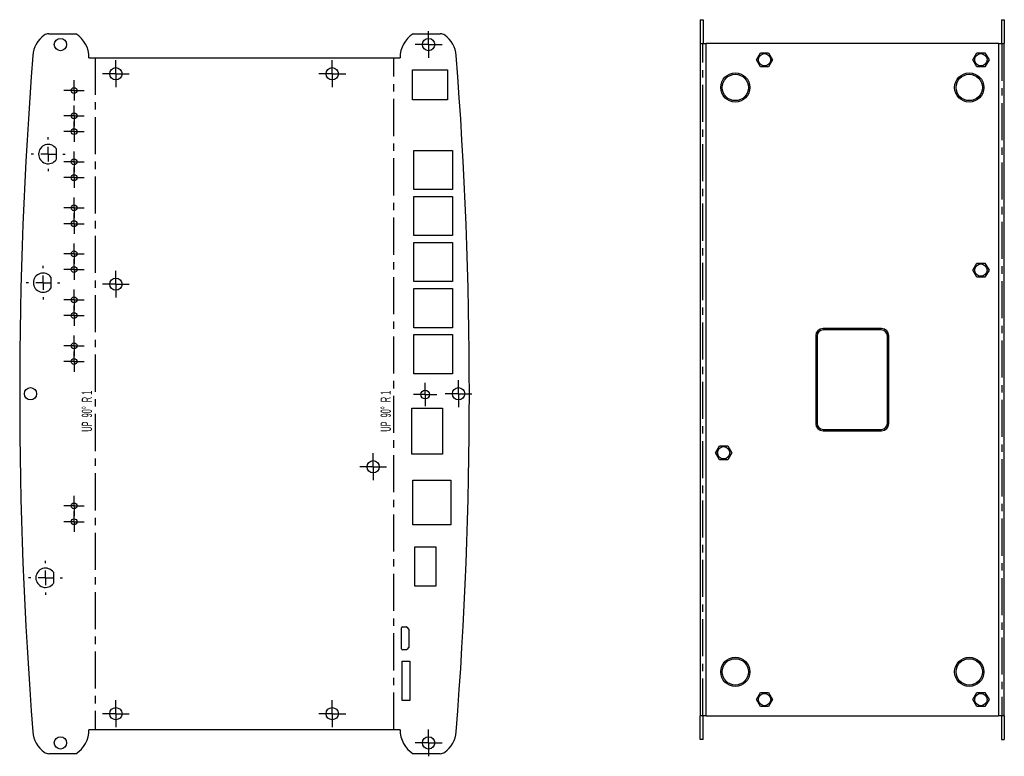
# Model space of a CAD drawing. Extents: x 7 to 344, y 15 to 267.
import ezdxf
from ezdxf.enums import TextEntityAlignment as Align

# ---------------------------------------------------------------- set-up
doc = ezdxf.new("R2010")
doc.units = 0
doc.linetypes.add('CENTERX2', pattern=[20.32, 12.7, -2.54, 2.54, -2.54])
doc.layers.get('0').update_dxf_attribs({"linetype": 'CONTINUOUS'})

# ---------------------------------------------------------------- blocks, each defined once
blk = doc.blocks.new('SW_CENTERMARKSYMBOL_0')
at = {"color": 0, "linetype": 'CONTINUOUS'}
for p, q in [((0, 2.5), (0, 4.6)), ((-2.5, 0), (-4.6, 0)), ((0, 0), (-2.5, 0)), ((0, 0), (0, 2.5)), ((0, 0), (0, -2.5)), ((0, 0), (2.5, 0)), ((2.5, 0), (4.6, 0)), ((0, -2.5), (0, -4.6))]:
    blk.add_line(p, q, dxfattribs=at)
blk = doc.blocks.new('SW_CENTERMARKSYMBOL_1')
at = {"color": 0, "linetype": 'CONTINUOUS'}
for p, q in [((0, 2.5), (0, 4.6)), ((-2.5, 0), (-4.6, 0)), ((0, 0), (-2.5, 0)), ((0, 0), (0, 2.5)), ((0, 0), (0, -2.5)), ((0, 0), (2.5, 0)), ((2.5, 0), (4.6, 0)), ((0, -2.5), (0, -4.6))]:
    blk.add_line(p, q, dxfattribs=at)
blk = doc.blocks.new('SW_CENTERMARKSYMBOL_2')
at = {"color": 0, "linetype": 'CONTINUOUS'}
for p, q in [((0, 2.5), (0, 4.6)), ((-2.5, 0), (-4.6, 0)), ((0, 0), (-2.5, 0)), ((0, 0), (0, 2.5)), ((0, 0), (0, -2.5)), ((0, 0), (2.5, 0)), ((2.5, 0), (4.6, 0)), ((0, -2.5), (0, -4.6))]:
    blk.add_line(p, q, dxfattribs=at)
blk = doc.blocks.new('SW_CENTERMARKSYMBOL_3')
at = {"color": 0, "linetype": 'CONTINUOUS'}
for p, q in [((0, 2.5), (0, 4.6)), ((-2.5, 0), (-4.6, 0)), ((0, 0), (-2.5, 0)), ((0, 0), (0, 2.5)), ((0, 0), (0, -2.5)), ((0, 0), (2.5, 0)), ((2.5, 0), (4.6, 0)), ((0, -2.5), (0, -4.6))]:
    blk.add_line(p, q, dxfattribs=at)
blk = doc.blocks.new('SW_CENTERMARKSYMBOL_4')
at = {"color": 0, "linetype": 'CONTINUOUS'}
for p, q in [((0, 2.5), (0, 4.6)), ((-2.5, 0), (-4.6, 0)), ((0, 0), (-2.5, 0)), ((0, 0), (0, 2.5)), ((0, 0), (0, -2.5)), ((0, 0), (2.5, 0)), ((2.5, 0), (4.6, 0)), ((0, -2.5), (0, -4.6))]:
    blk.add_line(p, q, dxfattribs=at)
blk = doc.blocks.new('SW_CENTERMARKSYMBOL_5')
at = {"color": 0, "linetype": 'CONTINUOUS'}
for p, q in [((0, 2.5), (0, 4.6)), ((-2.5, 0), (-4.6, 0)), ((0, 0), (-2.5, 0)), ((0, 0), (0, 2.5)), ((0, 0), (0, -2.5)), ((0, 0), (2.5, 0)), ((2.5, 0), (4.6, 0)), ((0, -2.5), (0, -4.6))]:
    blk.add_line(p, q, dxfattribs=at)
blk = doc.blocks.new('SW_CENTERMARKSYMBOL_6')
at = {"color": 0, "linetype": 'CONTINUOUS'}
for p, q in [((0, 2.5), (0, 3.5)), ((-2.5, 0), (-3.5, 0)), ((0, 0), (-2.5, 0)), ((0, 0), (0, 2.5)), ((0, 0), (0, -2.5)), ((0, 0), (2.5, 0)), ((2.5, 0), (3.5, 0)), ((0, -2.5), (0, -3.5))]:
    blk.add_line(p, q, dxfattribs=at)
blk = doc.blocks.new('SW_CENTERMARKSYMBOL_7')
at = {"color": 0, "linetype": 'CONTINUOUS'}
for p, q in [((0, 2.5), (0, 3.5)), ((-2.5, 0), (-3.5, 0)), ((0, 0), (-2.5, 0)), ((0, 0), (0, 2.5)), ((0, 0), (0, -2.5)), ((0, 0), (2.5, 0)), ((2.5, 0), (3.5, 0)), ((0, -2.5), (0, -3.5))]:
    blk.add_line(p, q, dxfattribs=at)
blk = doc.blocks.new('SW_CENTERMARKSYMBOL_8')
at = {"color": 0, "linetype": 'CONTINUOUS'}
for p, q in [((0, 2.5), (0, 3.5)), ((-2.5, 0), (-3.5, 0)), ((0, 0), (-2.5, 0)), ((0, 0), (0, 2.5)), ((0, 0), (0, -2.5)), ((0, 0), (2.5, 0)), ((2.5, 0), (3.5, 0)), ((0, -2.5), (0, -3.5))]:
    blk.add_line(p, q, dxfattribs=at)
blk = doc.blocks.new('SW_CENTERMARKSYMBOL_9')
at = {"color": 0, "linetype": 'CONTINUOUS'}
for p, q in [((0, 2.5), (0, 3.5)), ((-2.5, 0), (-3.5, 0)), ((0, 0), (-2.5, 0)), ((0, 0), (0, 2.5)), ((0, 0), (0, -2.5)), ((0, 0), (2.5, 0)), ((2.5, 0), (3.5, 0)), ((0, -2.5), (0, -3.5))]:
    blk.add_line(p, q, dxfattribs=at)
blk = doc.blocks.new('SW_CENTERMARKSYMBOL_10')
at = {"color": 0, "linetype": 'CONTINUOUS'}
for p, q in [((0, 2.5), (0, 3.5)), ((-2.5, 0), (-3.5, 0)), ((0, 0), (-2.5, 0)), ((0, 0), (0, 2.5)), ((0, 0), (0, -2.5)), ((0, 0), (2.5, 0)), ((2.5, 0), (3.5, 0)), ((0, -2.5), (0, -3.5))]:
    blk.add_line(p, q, dxfattribs=at)
blk = doc.blocks.new('SW_CENTERMARKSYMBOL_11')
at = {"color": 0, "linetype": 'CONTINUOUS'}
for p, q in [((0, 2.5), (0, 3.5)), ((-2.5, 0), (-3.5, 0)), ((0, 0), (-2.5, 0)), ((0, 0), (0, 2.5)), ((0, 0), (0, -2.5)), ((0, 0), (2.5, 0)), ((2.5, 0), (3.5, 0)), ((0, -2.5), (0, -3.5))]:
    blk.add_line(p, q, dxfattribs=at)
blk = doc.blocks.new('SW_CENTERMARKSYMBOL_12')
at = {"color": 0, "linetype": 'CONTINUOUS'}
for p, q in [((0, 2.5), (0, 3.5)), ((-2.5, 0), (-3.5, 0)), ((0, 0), (-2.5, 0)), ((0, 0), (0, 2.5)), ((0, 0), (0, -2.5)), ((0, 0), (2.5, 0)), ((2.5, 0), (3.5, 0)), ((0, -2.5), (0, -3.5))]:
    blk.add_line(p, q, dxfattribs=at)
blk = doc.blocks.new('SW_CENTERMARKSYMBOL_13')
at = {"color": 0, "linetype": 'CONTINUOUS'}
for p, q in [((0, 2.5), (0, 3.5)), ((-2.5, 0), (-3.5, 0)), ((0, 0), (-2.5, 0)), ((0, 0), (0, 2.5)), ((0, 0), (0, -2.5)), ((0, 0), (2.5, 0)), ((2.5, 0), (3.5, 0)), ((0, -2.5), (0, -3.5))]:
    blk.add_line(p, q, dxfattribs=at)
blk = doc.blocks.new('SW_CENTERMARKSYMBOL_14')
at = {"color": 0, "linetype": 'CONTINUOUS'}
for p, q in [((0, 2.5), (0, 4.6)), ((-2.5, 0), (-4.6, 0)), ((0, 0), (-2.5, 0)), ((0, 0), (0, 2.5)), ((0, 0), (0, -2.5)), ((0, 0), (2.5, 0)), ((2.5, 0), (4.6, 0)), ((0, -2.5), (0, -4.6))]:
    blk.add_line(p, q, dxfattribs=at)
blk = doc.blocks.new('SW_CENTERMARKSYMBOL_15')
at = {"color": 0, "linetype": 'CONTINUOUS'}
for p, q in [((0, 2.5), (0, 4.6)), ((-2.5, 0), (-4.6, 0)), ((0, 0), (-2.5, 0)), ((0, 0), (0, 2.5)), ((0, 0), (0, -2.5)), ((0, 0), (2.5, 0)), ((2.5, 0), (4.6, 0)), ((0, -2.5), (0, -4.6))]:
    blk.add_line(p, q, dxfattribs=at)
blk = doc.blocks.new('SW_CENTERMARKSYMBOL_16')
at = {"color": 0, "linetype": 'CONTINUOUS'}
for p, q in [((0, 2.5), (0, 4.6)), ((-2.5, 0), (-4.6, 0)), ((0, 0), (-2.5, 0)), ((0, 0), (0, 2.5)), ((0, 0), (0, -2.5)), ((0, 0), (2.5, 0)), ((2.5, 0), (4.6, 0)), ((0, -2.5), (0, -4.6))]:
    blk.add_line(p, q, dxfattribs=at)
blk = doc.blocks.new('SW_CENTERMARKSYMBOL_17')
at = {"color": 0, "linetype": 'CONTINUOUS'}
for p, q in [((0, 2.5), (0, 3.5)), ((-2.5, 0), (-3.5, 0)), ((0, 0), (-2.5, 0)), ((0, 0), (0, 2.5)), ((0, 0), (0, -2.5)), ((0, 0), (2.5, 0)), ((2.5, 0), (3.5, 0)), ((0, -2.5), (0, -3.5))]:
    blk.add_line(p, q, dxfattribs=at)
blk = doc.blocks.new('SW_CENTERMARKSYMBOL_18')
at = {"color": 0, "linetype": 'CONTINUOUS'}
for p, q in [((0, 2.5), (0, 3.5)), ((-2.5, 0), (-3.5, 0)), ((0, 0), (-2.5, 0)), ((0, 0), (0, 2.5)), ((0, 0), (0, -2.5)), ((0, 0), (2.5, 0)), ((2.5, 0), (3.5, 0)), ((0, -2.5), (0, -3.5))]:
    blk.add_line(p, q, dxfattribs=at)
blk = doc.blocks.new('SW_CENTERMARKSYMBOL_19')
at = {"color": 0, "linetype": 'CONTINUOUS'}
for p, q in [((0, 2.5), (0, 3.5)), ((-2.5, 0), (-3.5, 0)), ((0, 0), (-2.5, 0)), ((0, 0), (0, 2.5)), ((0, 0), (0, -2.5)), ((0, 0), (2.5, 0)), ((2.5, 0), (3.5, 0)), ((0, -2.5), (0, -3.5))]:
    blk.add_line(p, q, dxfattribs=at)
blk = doc.blocks.new('SW_CENTERMARKSYMBOL_20')
at = {"color": 0, "linetype": 'CONTINUOUS'}
for p, q in [((0, 2.5), (0, 3.5)), ((-2.5, 0), (-3.5, 0)), ((0, 0), (-2.5, 0)), ((0, 0), (0, 2.5)), ((0, 0), (0, -2.5)), ((0, 0), (2.5, 0)), ((2.5, 0), (3.5, 0)), ((0, -2.5), (0, -3.5))]:
    blk.add_line(p, q, dxfattribs=at)
blk = doc.blocks.new('SW_CENTERMARKSYMBOL_21')
at = {"color": 0, "linetype": 'CONTINUOUS'}
for p, q in [((0, 2.5), (0, 3.5)), ((-2.5, 0), (-3.5, 0)), ((0, 0), (-2.5, 0)), ((0, 0), (0, 2.5)), ((0, 0), (0, -2.5)), ((0, 0), (2.5, 0)), ((2.5, 0), (3.5, 0)), ((0, -2.5), (0, -3.5))]:
    blk.add_line(p, q, dxfattribs=at)
blk = doc.blocks.new('SW_CENTERMARKSYMBOL_22')
at = {"color": 0, "linetype": 'CONTINUOUS'}
for p, q in [((0, 2.5), (0, 3.5)), ((-2.5, 0), (-3.5, 0)), ((0, 0), (-2.5, 0)), ((0, 0), (0, 2.5)), ((0, 0), (0, -2.5)), ((0, 0), (2.5, 0)), ((2.5, 0), (3.5, 0)), ((0, -2.5), (0, -3.5))]:
    blk.add_line(p, q, dxfattribs=at)
blk = doc.blocks.new('SW_CENTERMARKSYMBOL_23')
at = {"color": 0, "linetype": 'CONTINUOUS'}
for p, q in [((0, 2.5), (0, 3.5)), ((-2.5, 0), (-3.5, 0)), ((0, 0), (-2.5, 0)), ((0, 0), (0, 2.5)), ((0, 0), (0, -2.5)), ((0, 0), (2.5, 0)), ((2.5, 0), (3.5, 0)), ((0, -2.5), (0, -3.5))]:
    blk.add_line(p, q, dxfattribs=at)
blk = doc.blocks.new('SW_CENTERMARKSYMBOL_24')
at = {"color": 0, "linetype": 'CONTINUOUS'}
for p, q in [((0, 5), (0, 5.8)), ((-5, 0), (-5.8, 0)), ((0, 0), (-2.5, 0)), ((0, 0), (0, 2.5)), ((0, 0), (0, -2.5)), ((0, 0), (2.5, 0)), ((5, 0), (5.8, 0)), ((0, -5), (0, -5.8))]:
    blk.add_line(p, q, dxfattribs=at)
blk = doc.blocks.new('SW_CENTERMARKSYMBOL_25')
at = {"color": 0, "linetype": 'CONTINUOUS'}
for p, q in [((0, 5), (0, 5.8)), ((-5, 0), (-5.8, 0)), ((0, 0), (-2.5, 0)), ((0, 0), (0, 2.5)), ((0, 0), (0, -2.5)), ((0, 0), (2.5, 0)), ((5, 0), (5.8, 0)), ((0, -5), (0, -5.8))]:
    blk.add_line(p, q, dxfattribs=at)
blk = doc.blocks.new('SW_CENTERMARKSYMBOL_26')
at = {"color": 0, "linetype": 'CONTINUOUS'}
for p, q in [((0, 5), (0, 5.8)), ((-5, 0), (-5.8, 0)), ((0, 0), (-2.5, 0)), ((0, 0), (0, 2.5)), ((0, 0), (0, -2.5)), ((0, 0), (2.5, 0)), ((5, 0), (5.8, 0)), ((0, -5), (0, -5.8))]:
    blk.add_line(p, q, dxfattribs=at)
blk = doc.blocks.new('SW_CENTERMARKSYMBOL_27')
at = {"color": 0, "linetype": 'CONTINUOUS'}
for p, q in [((0, 2.5), (0, 4.6)), ((-2.5, 0), (-4.6, 0)), ((0, 0), (-2.5, 0)), ((0, 0), (0, 2.5)), ((0, 0), (0, -2.5)), ((0, 0), (2.5, 0)), ((2.5, 0), (4.6, 0)), ((0, -2.5), (0, -4.6))]:
    blk.add_line(p, q, dxfattribs=at)
blk = doc.blocks.new('SW_CENTERMARKSYMBOL_28')
at = {"color": 0, "linetype": 'CONTINUOUS'}
for p, q in [((0, 2.5), (0, 4.6)), ((-2.5, 0), (-4.6, 0)), ((0, 0), (-2.5, 0)), ((0, 0), (0, 2.5)), ((0, 0), (0, -2.5)), ((0, 0), (2.5, 0)), ((2.5, 0), (4.6, 0)), ((0, -2.5), (0, -4.6))]:
    blk.add_line(p, q, dxfattribs=at)
blk = doc.blocks.new('SW_CENTERMARKSYMBOL_29')
at = {"color": 0, "linetype": 'CONTINUOUS'}
for p, q in [((0, 2.5), (0, 4.6)), ((-2.5, 0), (-4.6, 0)), ((0, 0), (-2.5, 0)), ((0, 0), (0, 2.5)), ((0, 0), (0, -2.5)), ((0, 0), (2.5, 0)), ((2.5, 0), (4.6, 0)), ((0, -2.5), (0, -4.6))]:
    blk.add_line(p, q, dxfattribs=at)
blk = doc.blocks.new('SW_CENTERMARKSYMBOL_30')
at = {"color": 0, "linetype": 'CONTINUOUS'}
for p, q in [((0, 2.5), (0, 4)), ((-2.5, 0), (-4, 0)), ((0, 0), (-2.5, 0)), ((0, 0), (0, 2.5)), ((0, 0), (0, -2.5)), ((0, 0), (2.5, 0)), ((2.5, 0), (4, 0)), ((0, -2.5), (0, -4))]:
    blk.add_line(p, q, dxfattribs=at)

msp = doc.modelspace()

# ---------------------------------------------------------------- linework, layer by layer
at = {"color": 7, "linetype": 'CONTINUOUS'}
for p, q in [((239.9, 267.47), (240.9, 267.47)), ((239.9, 267.47), (239.9, 259.27)), ((240.9, 267.47), (240.9, 259.27)), ((342.9, 267.47), (343.9, 267.47)), ((342.9, 267.47), (342.9, 259.27)), ((343.9, 267.47), (343.9, 259.27)), ((17.1, 262.66), (26.37, 262.66)), ((141.68, 262.66), (150.95, 262.66)), ((239.9, 259.27), (239.9, 29.27)), ((239.9, 259.27), (241.9, 259.27)), ((241.9, 29.27), (241.9, 259.27)), ((341.9, 259.27), (241.9, 259.27)), ((259.13, 253.77), (260.51, 256.17)), ((260.51, 256.17), (263.29, 256.17)), ((263.29, 256.17), (264.67, 253.77)), ((333.13, 253.77), (334.51, 256.17)), ((334.51, 256.17), (337.29, 256.17)), ((337.29, 256.17), (338.67, 253.77)), ((341.9, 259.27), (341.9, 29.27)), ((341.9, 259.27), (343.9, 259.27)), ((343.9, 29.27), (343.9, 259.27)), ((30.83, 254.46), (137.23, 254.46)), ((260.51, 251.37), (259.13, 253.77)), ((264.67, 253.77), (263.29, 251.37)), ((334.51, 251.37), (333.13, 253.77)), ((338.67, 253.77), (337.29, 251.37)), ((141.53, 250.26), (153.43, 250.26)), ((141.53, 240.06), (141.53, 250.26)), ((153.43, 250.26), (153.43, 240.06)), ((263.29, 251.37), (260.51, 251.37)), ((337.29, 251.37), (334.51, 251.37)), ((153.43, 240.06), (141.53, 240.06)), ((19.59, 223.36), (19.59, 219.57)), ((141.98, 209.31), (141.98, 222.71)), ((141.98, 222.71), (155.18, 222.71)), ((155.18, 222.71), (155.18, 209.31)), ((155.18, 209.31), (141.98, 209.31)), ((141.98, 193.56), (141.98, 206.96)), ((141.98, 206.96), (155.18, 206.96)), ((155.18, 206.96), (155.18, 193.56)), ((155.18, 193.56), (141.98, 193.56)), ((141.98, 177.81), (141.98, 191.21)), ((141.98, 191.21), (155.18, 191.21)), ((155.18, 191.21), (155.18, 177.81)), ((333.13, 181.77), (334.51, 184.17)), ((334.51, 184.17), (337.29, 184.17)), ((337.29, 184.17), (338.67, 181.77)), ((17.81, 179.36), (17.81, 175.57)), ((334.51, 179.37), (333.13, 181.77)), ((337.29, 179.37), (334.51, 179.37)), ((338.67, 181.77), (337.29, 179.37)), ((155.18, 177.81), (141.98, 177.81)), ((141.98, 162.06), (141.98, 175.46)), ((141.98, 175.46), (155.18, 175.46)), ((155.18, 175.46), (155.18, 162.06)), ((155.18, 162.06), (141.98, 162.06)), ((301.9, 161.77), (281.9, 161.77)), ((141.98, 146.31), (141.98, 159.71)), ((141.98, 159.71), (155.18, 159.71)), ((155.18, 159.71), (155.18, 146.31)), ((279.4, 159.27), (279.4, 129.27)), ((279.9, 159.27), (279.9, 129.27)), ((301.9, 161.27), (281.9, 161.27)), ((303.9, 129.27), (303.9, 159.27)), ((304.4, 129.27), (304.4, 159.27)), ((155.18, 146.31), (141.98, 146.31)), ((141.23, 134.46), (151.73, 134.46)), ((141.23, 118.76), (141.23, 134.46)), ((151.73, 134.46), (151.73, 118.76)), ((281.9, 127.27), (301.9, 127.27)), ((281.9, 126.77), (301.9, 126.77)), ((245.13, 119.27), (246.51, 121.67)), ((246.51, 121.67), (249.29, 121.67)), ((249.29, 121.67), (250.67, 119.27)), ((151.73, 118.76), (141.23, 118.76)), ((246.51, 116.87), (245.13, 119.27)), ((250.67, 119.27), (249.29, 116.87)), ((249.29, 116.87), (246.51, 116.87)), ((141.58, 94.61), (141.58, 109.91)), ((141.58, 109.91), (154.58, 109.91)), ((154.58, 109.91), (154.58, 94.61)), ((154.58, 94.61), (141.58, 94.61)), ((142.23, 87.06), (149.43, 87.06)), ((142.23, 73.56), (142.23, 87.06)), ((149.43, 87.06), (149.43, 73.56)), ((18.66, 78.36), (18.66, 74.57)), ((149.43, 73.56), (142.23, 73.56)), ((137.73, 52.16), (137.73, 59.36)), ((138.03, 59.66), (139.33, 59.66)), ((139.56, 59.56), (140.23, 58.76)), ((140.23, 58.76), (140.23, 52.76)), ((139.33, 51.86), (138.03, 51.86)), ((140.23, 52.76), (139.56, 51.97)), ((137.93, 34.46), (137.93, 47.96)), ((137.93, 47.96), (140.53, 47.96)), ((140.53, 47.96), (140.53, 34.46)), ((259.13, 34.77), (260.51, 37.17)), ((260.51, 37.17), (263.29, 37.17)), ((263.29, 37.17), (264.67, 34.77)), ((333.13, 34.77), (334.51, 37.17)), ((334.51, 37.17), (337.29, 37.17)), ((337.29, 37.17), (338.67, 34.77)), ((140.53, 34.46), (137.93, 34.46)), ((260.51, 32.37), (259.13, 34.77)), ((264.67, 34.77), (263.29, 32.37)), ((334.51, 32.37), (333.13, 34.77)), ((338.67, 34.77), (337.29, 32.37)), ((263.29, 32.37), (260.51, 32.37)), ((337.29, 32.37), (334.51, 32.37)), ((241.9, 29.27), (239.9, 29.27)), ((239.9, 21.07), (239.9, 29.27)), ((240.9, 21.07), (240.9, 29.27)), ((241.9, 29.27), (341.9, 29.27)), ((343.9, 29.27), (341.9, 29.27)), ((342.9, 29.27), (342.9, 21.07)), ((343.9, 29.27), (343.9, 21.07)), ((137.23, 24.46), (30.83, 24.46)), ((240.9, 21.07), (239.9, 21.07)), ((342.9, 21.07), (343.9, 21.07)), ((26.37, 16.26), (17.1, 16.26)), ((150.95, 16.26), (141.68, 16.26))]:
    msp.add_line(p, q, dxfattribs=at)
at = {"color": 7, "linetype": 'CENTERX2'}
for p, q in [((240.8, 29.27), (240.8, 259.27)), ((343, 259.27), (343, 29.27)), ((32.93, 254.46), (32.93, 24.46)), ((135.13, 24.46), (135.13, 254.46))]:
    msp.add_line(p, q, dxfattribs=at)
at = {"color": 7, "linetype": 'CONTINUOUS'}
for centre, radius in [((21.06, 258.96), 2.1), ((147, 258.96), 2.1), ((261.9, 253.77), 2.09), ((261.9, 253.77), 2.1), ((335.9, 253.77), 2.1), ((335.9, 253.77), 2.1), ((40.03, 248.96), 2.1), ((114.03, 248.96), 2.1), ((251.9, 244.27), 5), ((331.9, 244.27), 5), ((251.9, 244.27), 4.5), ((331.9, 244.27), 4.5), ((25.73, 243.26), 1), ((25.73, 234.56), 1), ((25.73, 229.16), 1), ((25.73, 218.81), 1), ((25.73, 213.41), 1), ((25.73, 203.06), 1), ((25.73, 197.66), 1), ((25.73, 187.36), 1), ((25.73, 181.96), 1), ((335.9, 181.77), 2.1), ((335.9, 181.77), 2.1), ((40.03, 176.96), 2.1), ((25.73, 171.61), 1), ((25.73, 166.21), 1), ((25.73, 155.86), 1), ((25.73, 150.46), 1), ((10.83, 139.46), 2.1), ((157.23, 139.46), 2.1), ((145.83, 139.16), 1.5), ((247.9, 119.27), 2.09), ((247.9, 119.27), 2.1), ((128.03, 114.46), 2.1), ((25.73, 101.06), 1), ((25.73, 95.66), 1), ((251.9, 44.27), 5), ((251.9, 44.27), 4.5), ((331.9, 44.27), 5), ((331.9, 44.27), 4.5), ((261.9, 34.77), 2.09), ((261.9, 34.77), 2.1), ((335.9, 34.77), 2.1), ((335.9, 34.77), 2.1), ((40.03, 29.96), 2.1), ((114.03, 29.96), 2.1), ((21.06, 19.96), 2.1), ((147, 19.96), 2.1)]:
    msp.add_circle(centre, radius, dxfattribs=at)
for centre, radius, start, end in [((21.06, 254.46), 9.47, 125.7102, 175.5652), ((17.1, 259.96), 2.7, 90, 125.7102), ((21.06, 254.46), 9.77, 0, 57.0344), ((147, 254.46), 9.77, 122.9656, 180), ((150.95, 259.96), 2.7, 54.2898, 90), ((147, 254.46), 9.47, 4.4348, 54.2898), ((1503.83, 139.46), 1496.7, 175.56517, 184.43483), ((-1335.77, 139.46), 1496.7, 355.56517, 4.43483), ((16.89, 221.46), 3.3, 35.0968, 324.9032), ((15.11, 177.46), 3.3, 35.0968, 324.9032), ((281.9, 159.27), 2.5, 90, 180), ((301.9, 159.27), 2.5, 0, 90), ((281.9, 159.27), 2, 90, 180), ((301.9, 159.27), 2, 0, 90), ((281.9, 129.27), 2.5, 180, 270), ((281.9, 129.27), 2, 180, 270), ((301.9, 129.27), 2, 270, 0), ((301.9, 129.27), 2.5, 270, 0), ((15.96, 76.46), 3.3, 35.0968, 324.9032), ((138.03, 59.36), 0.3, 90, 180), ((139.33, 59.36), 0.3, 40, 90), ((138.03, 52.16), 0.3, 180, 270), ((139.33, 52.16), 0.3, 270, 320), ((21.06, 24.46), 9.47, 184.4348, 234.2898), ((21.06, 24.46), 9.77, 302.9656, 0), ((147, 24.46), 9.77, 180, 237.0344), ((147, 24.46), 9.47, 305.7102, 355.5652), ((17.1, 18.96), 2.7, 234.2898, 270), ((150.95, 18.96), 2.7, 270, 305.7102)]:
    msp.add_arc(centre, radius, start, end, dxfattribs=at)

# ---------------------------------------------------------------- block references
for name, p in [('SW_CENTERMARKSYMBOL_16', (147, 258.96)), ('SW_CENTERMARKSYMBOL_27', (147, 258.96)), ('SW_CENTERMARKSYMBOL_3', (40.03, 248.96)), ('SW_CENTERMARKSYMBOL_2', (114.03, 248.96)), ('SW_CENTERMARKSYMBOL_6', (25.73, 243.26)), ('SW_CENTERMARKSYMBOL_23', (25.73, 234.56)), ('SW_CENTERMARKSYMBOL_7', (25.73, 229.16)), ('SW_CENTERMARKSYMBOL_26', (16.89, 221.46)), ('SW_CENTERMARKSYMBOL_22', (25.73, 218.81)), ('SW_CENTERMARKSYMBOL_8', (25.73, 213.41)), ('SW_CENTERMARKSYMBOL_21', (25.73, 203.06)), ('SW_CENTERMARKSYMBOL_9', (25.73, 197.66)), ('SW_CENTERMARKSYMBOL_20', (25.73, 187.36)), ('SW_CENTERMARKSYMBOL_11', (25.73, 181.96)), ('SW_CENTERMARKSYMBOL_25', (15.11, 177.46)), ('SW_CENTERMARKSYMBOL_1', (40.03, 176.96)), ('SW_CENTERMARKSYMBOL_18', (25.73, 171.61)), ('SW_CENTERMARKSYMBOL_12', (25.73, 166.21)), ('SW_CENTERMARKSYMBOL_17', (25.73, 155.86)), ('SW_CENTERMARKSYMBOL_13', (25.73, 150.46)), ('SW_CENTERMARKSYMBOL_30', (145.83, 139.16)), ('SW_CENTERMARKSYMBOL_14', (157.23, 139.46)), ('SW_CENTERMARKSYMBOL_29', (157.23, 139.46)), ('SW_CENTERMARKSYMBOL_0', (128.03, 114.46)), ('SW_CENTERMARKSYMBOL_10', (25.73, 101.06)), ('SW_CENTERMARKSYMBOL_19', (25.73, 95.66)), ('SW_CENTERMARKSYMBOL_24', (15.96, 76.46)), ('SW_CENTERMARKSYMBOL_5', (40.03, 29.96)), ('SW_CENTERMARKSYMBOL_4', (114.03, 29.96)), ('SW_CENTERMARKSYMBOL_15', (147, 19.96)), ('SW_CENTERMARKSYMBOL_28', (147, 19.96))]:
    msp.add_blockref(name, p, dxfattribs=at)

# ---------------------------------------------------------------- texts
at = {"color": 7, "linetype": 'CONTINUOUS', "width": 0.538462}
for p in [(32.91, 126.45), (135.11, 126.45)]:
    msp.add_text('UP  90°  R 1 ', height=3.5, rotation=90, dxfattribs=at).set_placement(p, align=Align.BOTTOM_LEFT)

doc.saveas('drawing.dxf')
